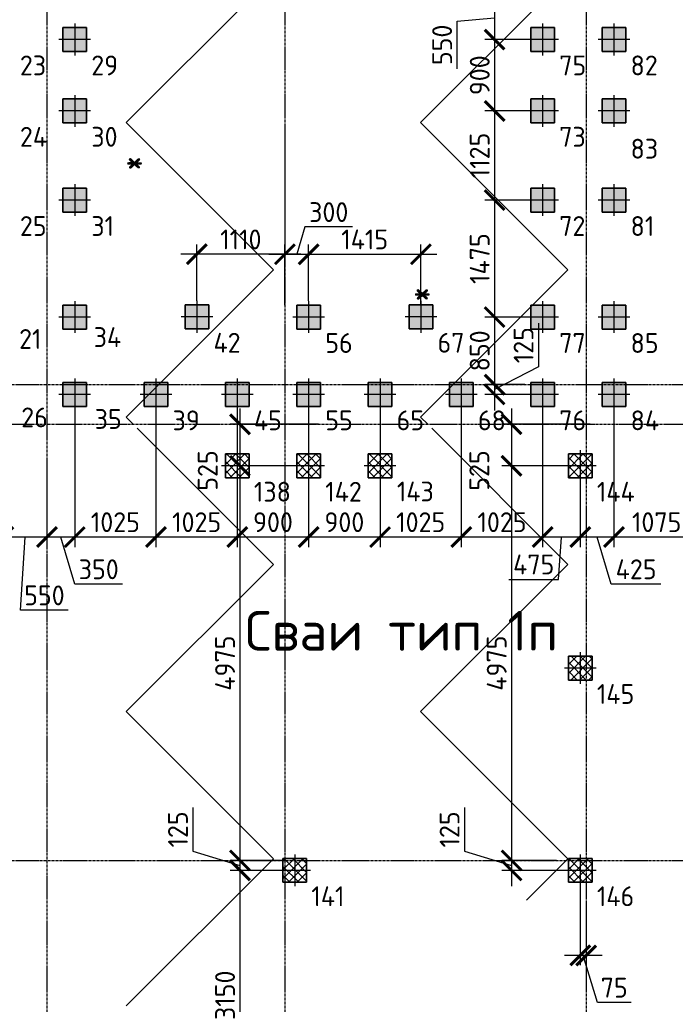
# Model space of a CAD drawing. Header units: millimetres. Extents: x -93479 to 1057970, y -66333 to 172656.
# Tile 239 of 256: x 399984 to 408251, y 29602 to 42016. Entities that reach past the tile are written whole.
import ezdxf

# ---------------------------------------------------------------- set-up
doc = ezdxf.new("R2010")
doc.units = ezdxf.units.MM
for name, pattern in [('______5', [1100, 800, -100, 100, -100]), ('DASHDOT', [25.4, 12.7, -6.35, 0, -6.35]), ('осевая', [50.8, 31.75, -6.35, 6.35, -6.35])]:
    doc.linetypes.add(name, pattern=pattern)
for name, color, linetype, lineweight in [('Standard', 7, 'Continuous', 25), ('КО_оси', 1, 'DASHDOT', 25), ('КО_осн_тон', 183, 'Continuous', 25), ('КО_фундаменты', 2, 'Continuous', 50), ('Оси', 40, '______5', 18), ('РАЗМЕРЫ', 7, 'Continuous', 9)]:
    doc.layers.add(name, color=color, linetype=linetype, lineweight=lineweight)
doc.styles.add('GOST-2.304_Type-B', font='GOST_Common.ttf')
doc.styles.add('ISOCPEUR', font='GOST_Common.ttf', dxfattribs={"height": 450})
doc.styles.add('MtXpl_ISOCPEUR1', font='isocpeur.ttf', dxfattribs={"height": 0.2})
doc.styles.add('ГОСТ', font='GOST_Common.ttf')
doc.dimstyles.new('СПДС', dxfattribs={"dimscale": 100, "dimtxt": 2.5, "dimasz": 2.5, "dimexe": 1.25, "dimexo": 0, "dimtad": 1, "dimdec": 0, "dimtxsty": 'GOST-2.304_Type-B', "dimblk": 'ARCHTICK', "dimcen": 2.5, "dimdle": 2, "dimadec": 0, "dimazin": 2, "dimtfac": 0.75, "dimtdec": 0, "dimtmove": 1, "dimatfit": 3, "dimfxl": 1, "dimtolj": 1, "dimarcsym": 1})

# ---------------------------------------------------------------- blocks, each defined once
blk = doc.blocks.new('оси')
at = {"layer": 'Оси', "color": 7, "linetype": 'осевая', "lineweight": 25, "transparency": 33554687}
for p, q in [((38513.5, 151.4), (38513.5, -36280.2)), ((41513.5, 151.4), (41513.5, -36280.2)), ((45313.5, 151.4), (45313.5, -36280.2)), ((-11815.1, -20006.9), (53620.6, -20006.9)), ((-11416.6, -20506.9), (53620.6, -20506.9)), ((-11815.1, -26006.9), (53620.6, -26006.9))]:
    blk.add_line(p, q, dxfattribs=at)
blk = doc.blocks.new('мерзлота')
at = {"layer": 'Standard', "color": 7, "linetype": 'Continuous', "lineweight": -3, "transparency": 33554687}
for p, q in [((-131793, 36777), (-133650, 34921)), ((-128081, 36777), (-129937, 34921)), ((-131793, 33064), (-133650, 34921)), ((-128081, 33064), (-129937, 34921)), ((-131793, 33064), (-133650, 31208)), ((-128081, 33064), (-129937, 31208)), ((-133560, 31119), (-133650, 31208)), ((-129848, 31119), (-129937, 31208)), ((-131793, 29352), (-133510, 31069)), ((-128081, 29352), (-129798, 31069)), ((-131793, 29352), (-133650, 27496)), ((-128081, 29352), (-129937, 27496)), ((-131793, 25640), (-133650, 27496)), ((-128081, 25640), (-129937, 27496)), ((-131793, 25640), (-133650, 23784)), ((-128081, 25640), (-128602, 25119))]:
    blk.add_line(p, q, dxfattribs=at)
at = {"layer": 'Standard', "color": 7, "lineweight": 13, "transparency": 33554687, "style": 'MtXpl_ISOCPEUR1'}
for p in [(-133664, 34269), (-130035, 32617)]:
    blk.add_text('*', height=350, dxfattribs=at).set_placement(p)
blk = doc.blocks.new('Свайка')
at = {"layer": 'КО_оси', "color": 7, "ltscale": 100}
for p, q in [((0, 200), (0, -200)), ((200, 0), (-200, 0))]:
    blk.add_line(p, q, dxfattribs=at)
at = {"layer": 'КО_фундаменты', "color": 7, "lineweight": 35, "ltscale": 100}
for p, q in [((150, 150), (-150, 150)), ((-150, 150), (-150, -150)), ((150, -150), (150, 150)), ((-150, -150), (150, -150))]:
    blk.add_line(p, q, dxfattribs=at)
blk = doc.blocks.new('тип 1')
at = {"layer": 'РАЗМЕРЫ', "transparency": 33554648}
h = blk.add_hatch(dxfattribs=at)
h.set_pattern_fill('ANGLE')
h.set_pattern_definition([(0, (48473.799, -10763.0816), (0, 6.985), [5.08, -1.905]), (90, (48473.799, -10763.0816), (-6.985, 4e-16), [5.08, -1.905])])
h.paths.add_polyline_path([(-31407, 50950), (-31107, 50950), (-31107, 51250), (-31407, 51250)])
edge = h.paths.add_edge_path()
edge.add_line((-31257, 51300), (-31257, 50900))
edge = h.paths.add_edge_path()
edge.add_line((-31057, 51100), (-31457, 51100))
at = {"layer": 'КО_оси', "color": 7}
blk.add_blockref('Свайка', (-31257, 51100, -3100), dxfattribs=at)
blk = doc.blocks.new('тип1п')
at = {"transparency": 33554648}
h = blk.add_hatch(dxfattribs=at)
h.set_pattern_fill('ANSI37', scale=25)
h.paths.add_polyline_path([(-38235, 39375), (-38385, 39375), (-38385, 39225), (-38235, 39225)])
h.paths.add_polyline_path([(-38085, 39375), (-38235, 39375), (-38235, 39225), (-38085, 39225)])
h.paths.add_polyline_path([(-38085, 39225), (-38235, 39225), (-38235, 39075), (-38085, 39075)])
h.paths.add_polyline_path([(-38235, 39225), (-38385, 39225), (-38385, 39075), (-38235, 39075)])
at = {"layer": 'КО_оси', "color": 7}
blk.add_blockref('Свайка', (-38235, 39225, -3100), dxfattribs=at)
blk = doc.blocks.new('_ArchTick')
at = {"color": 0, "linetype": 'ByBlock', "const_width": 0.15}
blk.add_lwpolyline([(-0.5, -0.5), (0.5, 0.5)], dxfattribs=at)
blk = doc.blocks.new('*D417')
at = {"layer": 'DEFPOINTS', "color": 0, "ltscale": 100, "transparency": 16777216}
for p in [(403753, 36916), (402762, 36391), (403596, 36391)]:
    blk.add_point(p, dxfattribs=at)
at = {"layer": 'РАЗМЕРЫ', "color": 0, "lineweight": -2, "transparency": 16777216}
for p, q in [((402762, 37116), (402762, 36191)), ((403753, 36916), (402637, 36916)), ((403596, 36391), (402637, 36391))]:
    blk.add_line(p, q, dxfattribs=at)
at = {"layer": 'РАЗМЕРЫ', "color": 0, "lineweight": -2, "ltscale": 100, "transparency": 16777216, "xscale": 250, "yscale": 250, "zscale": 250}
for p, rotation in [((402762, 36916), 90), ((402762, 36391), 270)]:
    blk.add_blockref('_ArchTick', p, dxfattribs=dict(at, rotation=rotation))
at = {"layer": 'РАЗМЕРЫ', "color": 0, "ltscale": 100, "transparency": 16777216, "insert": (402355, 36332), "char_height": 250, "attachment_point": 5, "rotation": 90, "style": 'GOST-2.304_Type-B'}
blk.add_mtext('\\A1;525', dxfattribs=at)
blk = doc.blocks.new('*D418')
at = {"layer": 'DEFPOINTS', "color": 0, "ltscale": 100, "transparency": 16777216}
for p in [(403596, 36391), (402762, 31416), (403328, 31416)]:
    blk.add_point(p, dxfattribs=at)
at = {"layer": 'РАЗМЕРЫ', "color": 0, "lineweight": -2, "transparency": 16777216}
for p, q in [((402762, 36591), (402762, 31216)), ((403596, 36391), (402637, 36391)), ((403328, 31416), (402637, 31416))]:
    blk.add_line(p, q, dxfattribs=at)
at = {"layer": 'РАЗМЕРЫ', "color": 0, "lineweight": -2, "ltscale": 100, "transparency": 16777216, "xscale": 250, "yscale": 250, "zscale": 250}
for p, rotation in [((402762, 36391), 90), ((402762, 31416), 270)]:
    blk.add_blockref('_ArchTick', p, dxfattribs=dict(at, rotation=rotation))
at = {"layer": 'РАЗМЕРЫ', "color": 0, "ltscale": 100, "transparency": 16777216, "insert": (402574, 33904), "char_height": 250, "attachment_point": 5, "rotation": 90, "style": 'GOST-2.304_Type-B'}
blk.add_mtext('\\A1;4975', dxfattribs=at)
blk = doc.blocks.new('*D419')
at = {"layer": 'DEFPOINTS', "color": 0, "ltscale": 100, "transparency": 16777216}
for p in [(403328, 31416), (402762, 31291), (403290, 31291)]:
    blk.add_point(p, dxfattribs=at)
at = {"layer": 'РАЗМЕРЫ', "color": 0, "lineweight": -2, "transparency": 16777216}
for p, q in [((402167, 32082), (402167, 31532)), ((402167, 31532), (402762, 31354)), ((402762, 31616), (402762, 31091)), ((403328, 31416), (402637, 31416)), ((403290, 31291), (402637, 31291))]:
    blk.add_line(p, q, dxfattribs=at)
at = {"layer": 'РАЗМЕРЫ', "color": 0, "lineweight": -2, "ltscale": 100, "transparency": 16777216, "xscale": 250, "yscale": 250, "zscale": 250}
for p, rotation in [((402762, 31416), 90), ((402762, 31291), 270)]:
    blk.add_blockref('_ArchTick', p, dxfattribs=dict(at, rotation=rotation))
at = {"layer": 'РАЗМЕРЫ', "color": 0, "ltscale": 100, "transparency": 16777216, "insert": (401980, 31807), "char_height": 250, "attachment_point": 5, "rotation": 90, "style": 'GOST-2.304_Type-B'}
blk.add_mtext('\\A1;125', dxfattribs=at)
blk = doc.blocks.new('*D420')
at = {"layer": 'DEFPOINTS', "color": 0, "ltscale": 100, "transparency": 16777216}
for p in [(403290, 31291), (402762, 28141), (403253, 28141)]:
    blk.add_point(p, dxfattribs=at)
at = {"layer": 'РАЗМЕРЫ', "color": 0, "lineweight": -2, "transparency": 16777216}
for p, q in [((402762, 31491), (402762, 27941)), ((403290, 31291), (402637, 31291)), ((403253, 28141), (402637, 28141))]:
    blk.add_line(p, q, dxfattribs=at)
at = {"layer": 'РАЗМЕРЫ', "color": 0, "lineweight": -2, "ltscale": 100, "transparency": 16777216, "xscale": 250, "yscale": 250, "zscale": 250}
for p, rotation in [((402762, 31291), 90), ((402762, 28141), 270)]:
    blk.add_blockref('_ArchTick', p, dxfattribs=dict(at, rotation=rotation))
at = {"layer": 'РАЗМЕРЫ', "color": 0, "ltscale": 100, "transparency": 16777216, "insert": (402574, 29716), "char_height": 250, "attachment_point": 5, "rotation": 90, "style": 'GOST-2.304_Type-B'}
blk.add_mtext('\\A1;3150', dxfattribs=at)
blk = doc.blocks.new('*D423')
at = {"layer": 'DEFPOINTS', "color": 0, "ltscale": 100, "transparency": 16777216}
for p in [(407178, 36916), (406187, 36391), (406871, 36391)]:
    blk.add_point(p, dxfattribs=at)
at = {"layer": 'РАЗМЕРЫ', "color": 0, "lineweight": -2, "transparency": 16777216}
for p, q in [((406187, 37116), (406187, 36191)), ((407178, 36916), (406062, 36916)), ((406871, 36391), (406062, 36391))]:
    blk.add_line(p, q, dxfattribs=at)
at = {"layer": 'РАЗМЕРЫ', "color": 0, "lineweight": -2, "ltscale": 100, "transparency": 16777216, "xscale": 250, "yscale": 250, "zscale": 250}
for p, rotation in [((406187, 36916), 90), ((406187, 36391), 270)]:
    blk.add_blockref('_ArchTick', p, dxfattribs=dict(at, rotation=rotation))
at = {"layer": 'РАЗМЕРЫ', "color": 0, "ltscale": 100, "transparency": 16777216, "insert": (405780, 36332), "char_height": 250, "attachment_point": 5, "rotation": 90, "style": 'GOST-2.304_Type-B'}
blk.add_mtext('\\A1;525', dxfattribs=at)
blk = doc.blocks.new('*D424')
at = {"layer": 'DEFPOINTS', "color": 0, "ltscale": 100, "transparency": 16777216}
for p in [(406871, 36391), (406187, 31416), (406753, 31416)]:
    blk.add_point(p, dxfattribs=at)
at = {"layer": 'РАЗМЕРЫ', "color": 0, "lineweight": -2, "transparency": 16777216}
for p, q in [((406187, 36591), (406187, 31216)), ((406871, 36391), (406062, 36391)), ((406753, 31416), (406062, 31416))]:
    blk.add_line(p, q, dxfattribs=at)
at = {"layer": 'РАЗМЕРЫ', "color": 0, "lineweight": -2, "ltscale": 100, "transparency": 16777216, "xscale": 250, "yscale": 250, "zscale": 250}
for p, rotation in [((406187, 36391), 90), ((406187, 31416), 270)]:
    blk.add_blockref('_ArchTick', p, dxfattribs=dict(at, rotation=rotation))
at = {"layer": 'РАЗМЕРЫ', "color": 0, "ltscale": 100, "transparency": 16777216, "insert": (405999, 33904), "char_height": 250, "attachment_point": 5, "rotation": 90, "style": 'GOST-2.304_Type-B'}
blk.add_mtext('\\A1;4975', dxfattribs=at)
blk = doc.blocks.new('*D425')
at = {"layer": 'DEFPOINTS', "color": 0, "ltscale": 100, "transparency": 16777216}
for p in [(406753, 31416), (406187, 31291), (406878, 31291)]:
    blk.add_point(p, dxfattribs=at)
at = {"layer": 'РАЗМЕРЫ', "color": 0, "lineweight": -2, "transparency": 16777216}
for p, q in [((405592, 32082), (405592, 31532)), ((405592, 31532), (406187, 31354)), ((406187, 31616), (406187, 31091)), ((406753, 31416), (406062, 31416)), ((406878, 31291), (406062, 31291))]:
    blk.add_line(p, q, dxfattribs=at)
at = {"layer": 'РАЗМЕРЫ', "color": 0, "lineweight": -2, "ltscale": 100, "transparency": 16777216, "xscale": 250, "yscale": 250, "zscale": 250}
for p, rotation in [((406187, 31416), 90), ((406187, 31291), 270)]:
    blk.add_blockref('_ArchTick', p, dxfattribs=dict(at, rotation=rotation))
at = {"layer": 'РАЗМЕРЫ', "color": 0, "ltscale": 100, "transparency": 16777216, "insert": (405405, 31807), "char_height": 250, "attachment_point": 5, "rotation": 90, "style": 'GOST-2.304_Type-B'}
blk.add_mtext('\\A1;125', dxfattribs=at)
blk = doc.blocks.new('*D455')
at = {"layer": 'DEFPOINTS', "color": 0, "ltscale": 100, "transparency": 16777216}
for p in [(407478, 37091), (408553, 37091), (407478, 35493)]:
    blk.add_point(p, dxfattribs=at)
at = {"layer": 'РАЗМЕРЫ', "color": 0, "lineweight": -2, "transparency": 16777216}
for p, q in [((407478, 37091), (407478, 35368)), ((408553, 37091), (408553, 35368)), ((408753, 35493), (407278, 35493))]:
    blk.add_line(p, q, dxfattribs=at)
at = {"layer": 'РАЗМЕРЫ', "color": 0, "lineweight": -2, "ltscale": 100, "transparency": 16777216, "xscale": 250, "yscale": 250, "zscale": 250, "rotation": 180}
blk.add_blockref('_ArchTick', (407478, 35493), dxfattribs=at)
at = {"layer": 'РАЗМЕРЫ', "color": 0, "lineweight": -2, "ltscale": 100, "transparency": 16777216, "xscale": 250, "yscale": 250, "zscale": 250}
blk.add_blockref('_ArchTick', (408553, 35493), dxfattribs=at)
at = {"layer": 'РАЗМЕРЫ', "color": 0, "ltscale": 100, "transparency": 16777216, "insert": (408016, 35681), "char_height": 250, "attachment_point": 5, "style": 'GOST-2.304_Type-B'}
blk.add_mtext('\\A1;1075', dxfattribs=at)
blk = doc.blocks.new('*D456')
at = {"layer": 'DEFPOINTS', "color": 0, "ltscale": 100, "transparency": 16777216}
for p in [(407478, 37091), (407053, 36191), (407053, 35493)]:
    blk.add_point(p, dxfattribs=at)
at = {"layer": 'РАЗМЕРЫ', "color": 0, "lineweight": -2, "transparency": 16777216}
for p, q in [((407478, 37091), (407478, 35368)), ((407053, 36191), (407053, 35368)), ((407678, 35493), (406853, 35493)), ((407444, 34899), (407266, 35493)), ((408069, 34899), (407444, 34899))]:
    blk.add_line(p, q, dxfattribs=at)
at = {"layer": 'РАЗМЕРЫ', "color": 0, "lineweight": -2, "ltscale": 100, "transparency": 16777216, "xscale": 250, "yscale": 250, "zscale": 250, "rotation": 180}
blk.add_blockref('_ArchTick', (407053, 35493), dxfattribs=at)
at = {"layer": 'РАЗМЕРЫ', "color": 0, "lineweight": -2, "ltscale": 100, "transparency": 16777216, "xscale": 250, "yscale": 250, "zscale": 250}
blk.add_blockref('_ArchTick', (407478, 35493), dxfattribs=at)
at = {"layer": 'РАЗМЕРЫ', "color": 0, "ltscale": 100, "transparency": 16777216, "insert": (407757, 35087), "char_height": 250, "attachment_point": 5, "style": 'GOST-2.304_Type-B'}
blk.add_mtext('\\A1;425', dxfattribs=at)
blk = doc.blocks.new('*D457')
at = {"layer": 'DEFPOINTS', "color": 0, "ltscale": 100, "transparency": 16777216}
for p in [(406578, 37091), (407053, 36191), (406578, 35493)]:
    blk.add_point(p, dxfattribs=at)
at = {"layer": 'РАЗМЕРЫ', "color": 0, "lineweight": -2, "transparency": 16777216}
for p, q in [((406578, 37091), (406578, 35368)), ((407053, 36191), (407053, 35368)), ((407253, 35493), (406378, 35493)), ((406779, 34960), (406816, 35493)), ((406153, 34960), (406779, 34960))]:
    blk.add_line(p, q, dxfattribs=at)
at = {"layer": 'РАЗМЕРЫ', "color": 0, "lineweight": -2, "ltscale": 100, "transparency": 16777216, "xscale": 250, "yscale": 250, "zscale": 250, "rotation": 180}
blk.add_blockref('_ArchTick', (406578, 35493), dxfattribs=at)
at = {"layer": 'РАЗМЕРЫ', "color": 0, "lineweight": -2, "ltscale": 100, "transparency": 16777216, "xscale": 250, "yscale": 250, "zscale": 250}
blk.add_blockref('_ArchTick', (407053, 35493), dxfattribs=at)
at = {"layer": 'РАЗМЕРЫ', "color": 0, "ltscale": 100, "transparency": 16777216, "insert": (406466, 35148), "char_height": 250, "attachment_point": 5, "style": 'GOST-2.304_Type-B'}
blk.add_mtext('\\A1;475', dxfattribs=at)
blk = doc.blocks.new('*D458')
at = {"layer": 'DEFPOINTS', "color": 0, "ltscale": 100, "transparency": 16777216}
for p in [(405553, 37091), (406578, 37091), (405553, 35493)]:
    blk.add_point(p, dxfattribs=at)
at = {"layer": 'РАЗМЕРЫ', "color": 0, "lineweight": -2, "transparency": 16777216}
for p, q in [((405553, 37091), (405553, 35368)), ((406578, 37091), (406578, 35368)), ((406778, 35493), (405353, 35493))]:
    blk.add_line(p, q, dxfattribs=at)
at = {"layer": 'РАЗМЕРЫ', "color": 0, "lineweight": -2, "ltscale": 100, "transparency": 16777216, "xscale": 250, "yscale": 250, "zscale": 250, "rotation": 180}
blk.add_blockref('_ArchTick', (405553, 35493), dxfattribs=at)
at = {"layer": 'РАЗМЕРЫ', "color": 0, "lineweight": -2, "ltscale": 100, "transparency": 16777216, "xscale": 250, "yscale": 250, "zscale": 250}
blk.add_blockref('_ArchTick', (406578, 35493), dxfattribs=at)
at = {"layer": 'РАЗМЕРЫ', "color": 0, "ltscale": 100, "transparency": 16777216, "insert": (406066, 35681), "char_height": 250, "attachment_point": 5, "style": 'GOST-2.304_Type-B'}
blk.add_mtext('\\A1;1025', dxfattribs=at)
blk = doc.blocks.new('*D459')
at = {"layer": 'DEFPOINTS', "color": 0, "ltscale": 100, "transparency": 16777216}
for p in [(404528, 37091), (405553, 37091), (404528, 35493)]:
    blk.add_point(p, dxfattribs=at)
at = {"layer": 'РАЗМЕРЫ', "color": 0, "lineweight": -2, "transparency": 16777216}
for p, q in [((404528, 37091), (404528, 35368)), ((405553, 37091), (405553, 35368)), ((405753, 35493), (404328, 35493))]:
    blk.add_line(p, q, dxfattribs=at)
at = {"layer": 'РАЗМЕРЫ', "color": 0, "lineweight": -2, "ltscale": 100, "transparency": 16777216, "xscale": 250, "yscale": 250, "zscale": 250, "rotation": 180}
blk.add_blockref('_ArchTick', (404528, 35493), dxfattribs=at)
at = {"layer": 'РАЗМЕРЫ', "color": 0, "lineweight": -2, "ltscale": 100, "transparency": 16777216, "xscale": 250, "yscale": 250, "zscale": 250}
blk.add_blockref('_ArchTick', (405553, 35493), dxfattribs=at)
at = {"layer": 'РАЗМЕРЫ', "color": 0, "ltscale": 100, "transparency": 16777216, "insert": (405041, 35681), "char_height": 250, "attachment_point": 5, "style": 'GOST-2.304_Type-B'}
blk.add_mtext('\\A1;1025', dxfattribs=at)
blk = doc.blocks.new('*D460')
at = {"layer": 'DEFPOINTS', "color": 0, "ltscale": 100, "transparency": 16777216}
for p in [(403628, 37091), (404528, 37091), (403628, 35493)]:
    blk.add_point(p, dxfattribs=at)
at = {"layer": 'РАЗМЕРЫ', "color": 0, "lineweight": -2, "transparency": 16777216}
for p, q in [((403628, 37091), (403628, 35368)), ((404528, 37091), (404528, 35368)), ((404728, 35493), (403428, 35493))]:
    blk.add_line(p, q, dxfattribs=at)
at = {"layer": 'РАЗМЕРЫ', "color": 0, "lineweight": -2, "ltscale": 100, "transparency": 16777216, "xscale": 250, "yscale": 250, "zscale": 250, "rotation": 180}
blk.add_blockref('_ArchTick', (403628, 35493), dxfattribs=at)
at = {"layer": 'РАЗМЕРЫ', "color": 0, "lineweight": -2, "ltscale": 100, "transparency": 16777216, "xscale": 250, "yscale": 250, "zscale": 250}
blk.add_blockref('_ArchTick', (404528, 35493), dxfattribs=at)
at = {"layer": 'РАЗМЕРЫ', "color": 0, "ltscale": 100, "transparency": 16777216, "insert": (404078, 35681), "char_height": 250, "attachment_point": 5, "style": 'GOST-2.304_Type-B'}
blk.add_mtext('\\A1;900', dxfattribs=at)
blk = doc.blocks.new('*D461')
at = {"layer": 'DEFPOINTS', "color": 0, "ltscale": 100, "transparency": 16777216}
for p in [(402728, 37141), (403628, 37091), (402728, 35493)]:
    blk.add_point(p, dxfattribs=at)
at = {"layer": 'РАЗМЕРЫ', "color": 0, "lineweight": -2, "transparency": 16777216}
for p, q in [((402728, 37141), (402728, 35368)), ((403628, 37091), (403628, 35368)), ((403828, 35493), (402528, 35493))]:
    blk.add_line(p, q, dxfattribs=at)
at = {"layer": 'РАЗМЕРЫ', "color": 0, "lineweight": -2, "ltscale": 100, "transparency": 16777216, "xscale": 250, "yscale": 250, "zscale": 250, "rotation": 180}
blk.add_blockref('_ArchTick', (402728, 35493), dxfattribs=at)
at = {"layer": 'РАЗМЕРЫ', "color": 0, "lineweight": -2, "ltscale": 100, "transparency": 16777216, "xscale": 250, "yscale": 250, "zscale": 250}
blk.add_blockref('_ArchTick', (403628, 35493), dxfattribs=at)
at = {"layer": 'РАЗМЕРЫ', "color": 0, "ltscale": 100, "transparency": 16777216, "insert": (403178, 35681), "char_height": 250, "attachment_point": 5, "style": 'GOST-2.304_Type-B'}
blk.add_mtext('\\A1;900', dxfattribs=at)
blk = doc.blocks.new('*D462')
at = {"layer": 'DEFPOINTS', "color": 0, "ltscale": 100, "transparency": 16777216}
for p in [(402728, 37141), (401703, 37091), (401703, 35493)]:
    blk.add_point(p, dxfattribs=at)
at = {"layer": 'РАЗМЕРЫ', "color": 0, "lineweight": -2, "transparency": 16777216}
for p, q in [((402728, 37141), (402728, 35368)), ((401703, 37091), (401703, 35368)), ((402928, 35493), (401503, 35493))]:
    blk.add_line(p, q, dxfattribs=at)
at = {"layer": 'РАЗМЕРЫ', "color": 0, "lineweight": -2, "ltscale": 100, "transparency": 16777216, "xscale": 250, "yscale": 250, "zscale": 250, "rotation": 180}
blk.add_blockref('_ArchTick', (401703, 35493), dxfattribs=at)
at = {"layer": 'РАЗМЕРЫ', "color": 0, "lineweight": -2, "ltscale": 100, "transparency": 16777216, "xscale": 250, "yscale": 250, "zscale": 250}
blk.add_blockref('_ArchTick', (402728, 35493), dxfattribs=at)
at = {"layer": 'РАЗМЕРЫ', "color": 0, "ltscale": 100, "transparency": 16777216, "insert": (402216, 35681), "char_height": 250, "attachment_point": 5, "style": 'GOST-2.304_Type-B'}
blk.add_mtext('\\A1;1025', dxfattribs=at)
blk = doc.blocks.new('*D463')
at = {"layer": 'DEFPOINTS', "color": 0, "ltscale": 100, "transparency": 16777216}
for p in [(400678, 37091), (401703, 37091), (400678, 35493)]:
    blk.add_point(p, dxfattribs=at)
at = {"layer": 'РАЗМЕРЫ', "color": 0, "lineweight": -2, "transparency": 16777216}
for p, q in [((400678, 37091), (400678, 35368)), ((401703, 37091), (401703, 35368)), ((401903, 35493), (400478, 35493))]:
    blk.add_line(p, q, dxfattribs=at)
at = {"layer": 'РАЗМЕРЫ', "color": 0, "lineweight": -2, "ltscale": 100, "transparency": 16777216, "xscale": 250, "yscale": 250, "zscale": 250, "rotation": 180}
blk.add_blockref('_ArchTick', (400678, 35493), dxfattribs=at)
at = {"layer": 'РАЗМЕРЫ', "color": 0, "lineweight": -2, "ltscale": 100, "transparency": 16777216, "xscale": 250, "yscale": 250, "zscale": 250}
blk.add_blockref('_ArchTick', (401703, 35493), dxfattribs=at)
at = {"layer": 'РАЗМЕРЫ', "color": 0, "ltscale": 100, "transparency": 16777216, "insert": (401191, 35681), "char_height": 250, "attachment_point": 5, "style": 'GOST-2.304_Type-B'}
blk.add_mtext('\\A1;1025', dxfattribs=at)
blk = doc.blocks.new('*D464')
at = {"layer": 'DEFPOINTS', "color": 0, "ltscale": 100, "transparency": 16777216}
for p in [(400678, 37091), (400328, 36474), (400328, 35493)]:
    blk.add_point(p, dxfattribs=at)
at = {"layer": 'РАЗМЕРЫ', "color": 0, "lineweight": -2, "transparency": 16777216}
for p, q in [((400678, 37091), (400678, 35368)), ((400328, 36474), (400328, 35368)), ((400878, 35493), (400128, 35493)), ((400681, 34899), (400503, 35493)), ((401282, 34899), (400681, 34899))]:
    blk.add_line(p, q, dxfattribs=at)
at = {"layer": 'РАЗМЕРЫ', "color": 0, "lineweight": -2, "ltscale": 100, "transparency": 16777216, "xscale": 250, "yscale": 250, "zscale": 250, "rotation": 180}
blk.add_blockref('_ArchTick', (400328, 35493), dxfattribs=at)
at = {"layer": 'РАЗМЕРЫ', "color": 0, "lineweight": -2, "ltscale": 100, "transparency": 16777216, "xscale": 250, "yscale": 250, "zscale": 250}
blk.add_blockref('_ArchTick', (400678, 35493), dxfattribs=at)
at = {"layer": 'РАЗМЕРЫ', "color": 0, "ltscale": 100, "transparency": 16777216, "insert": (400981, 35087), "char_height": 250, "attachment_point": 5, "style": 'GOST-2.304_Type-B'}
blk.add_mtext('\\A1;350', dxfattribs=at)
blk = doc.blocks.new('*D465')
at = {"layer": 'DEFPOINTS', "color": 0, "ltscale": 100, "transparency": 16777216}
for p in [(399778, 37091), (400328, 36474), (399778, 35493)]:
    blk.add_point(p, dxfattribs=at)
at = {"layer": 'РАЗМЕРЫ', "color": 0, "lineweight": -2, "transparency": 16777216}
for p, q in [((399778, 37091), (399778, 35368)), ((400328, 36474), (400328, 35368)), ((400528, 35493), (399578, 35493)), ((399996, 34571), (400053, 35493)), ((400597, 34571), (399996, 34571))]:
    blk.add_line(p, q, dxfattribs=at)
at = {"layer": 'РАЗМЕРЫ', "color": 0, "lineweight": -2, "ltscale": 100, "transparency": 16777216, "xscale": 250, "yscale": 250, "zscale": 250, "rotation": 180}
blk.add_blockref('_ArchTick', (399778, 35493), dxfattribs=at)
at = {"layer": 'РАЗМЕРЫ', "color": 0, "lineweight": -2, "ltscale": 100, "transparency": 16777216, "xscale": 250, "yscale": 250, "zscale": 250}
blk.add_blockref('_ArchTick', (400328, 35493), dxfattribs=at)
at = {"layer": 'РАЗМЕРЫ', "color": 0, "ltscale": 100, "transparency": 16777216, "insert": (400296, 34758), "char_height": 250, "attachment_point": 5, "style": 'GOST-2.304_Type-B'}
blk.add_mtext('\\A1;550', dxfattribs=at)
blk = doc.blocks.new('*D133')
at = {"layer": 'DEFPOINTS', "color": 0, "ltscale": 100, "transparency": 16777216}
for p in [(407053, 31091), (407128, 30903), (407053, 30219)]:
    blk.add_point(p, dxfattribs=at)
at = {"layer": 'РАЗМЕРЫ', "color": 0, "lineweight": -2, "transparency": 16777216}
for p, q in [((407053, 31091), (407053, 30094)), ((407128, 30903), (407128, 30094)), ((407328, 30219), (406853, 30219)), ((407269, 29624), (407091, 30219)), ((407693, 29624), (407269, 29624))]:
    blk.add_line(p, q, dxfattribs=at)
at = {"layer": 'РАЗМЕРЫ', "color": 0, "lineweight": -2, "ltscale": 100, "transparency": 16777216, "xscale": 250, "yscale": 250, "zscale": 250}
blk.add_blockref('_ArchTick', (407053, 30219), dxfattribs=at)
at = {"layer": 'РАЗМЕРЫ', "color": 0, "lineweight": -2, "ltscale": 100, "transparency": 16777216, "xscale": 250, "yscale": 250, "zscale": 250, "rotation": 180}
blk.add_blockref('_ArchTick', (407128, 30219), dxfattribs=at)
at = {"layer": 'РАЗМЕРЫ', "color": 0, "ltscale": 100, "transparency": 16777216, "insert": (407481, 29812), "char_height": 250, "attachment_point": 5, "style": 'GOST-2.304_Type-B'}
blk.add_mtext('\\A1;75', dxfattribs=at)
blk = doc.blocks.new('*D207')
at = {"layer": 'DEFPOINTS', "color": 0, "ltscale": 100, "transparency": 16777216}
for p in [(406441, 42316), (405973, 41766), (406378, 41766)]:
    blk.add_point(p, dxfattribs=at)
at = {"layer": 'РАЗМЕРЫ', "color": 0, "lineweight": -2, "transparency": 16777216}
for p, q in [((405973, 42516), (405973, 41566)), ((406441, 42316), (405848, 42316)), ((405499, 41999), (405973, 42041)), ((405499, 41398), (405499, 41999)), ((406378, 41766), (405848, 41766))]:
    blk.add_line(p, q, dxfattribs=at)
at = {"layer": 'РАЗМЕРЫ', "color": 0, "lineweight": -2, "ltscale": 100, "transparency": 16777216, "xscale": 250, "yscale": 250, "zscale": 250}
for p, rotation in [((405973, 42316), 90), ((405973, 41766), 270)]:
    blk.add_blockref('_ArchTick', p, dxfattribs=dict(at, rotation=rotation))
at = {"layer": 'РАЗМЕРЫ', "color": 0, "ltscale": 100, "transparency": 16777216, "insert": (405311, 41699), "char_height": 250, "attachment_point": 5, "rotation": 90, "style": 'GOST-2.304_Type-B'}
blk.add_mtext('\\A1;550', dxfattribs=at)
blk = doc.blocks.new('*D208')
at = {"layer": 'DEFPOINTS', "color": 0, "ltscale": 100, "transparency": 16777216}
for p in [(406378, 41766), (405973, 40866), (406378, 40866)]:
    blk.add_point(p, dxfattribs=at)
at = {"layer": 'РАЗМЕРЫ', "color": 0, "lineweight": -2, "transparency": 16777216}
for p, q in [((405973, 41966), (405973, 40666)), ((406378, 41766), (405848, 41766)), ((406378, 40866), (405848, 40866))]:
    blk.add_line(p, q, dxfattribs=at)
at = {"layer": 'РАЗМЕРЫ', "color": 0, "lineweight": -2, "ltscale": 100, "transparency": 16777216, "xscale": 250, "yscale": 250, "zscale": 250}
for p, rotation in [((405973, 41766), 90), ((405973, 40866), 270)]:
    blk.add_blockref('_ArchTick', p, dxfattribs=dict(at, rotation=rotation))
at = {"layer": 'РАЗМЕРЫ', "color": 0, "ltscale": 100, "transparency": 16777216, "insert": (405785, 41316), "char_height": 250, "attachment_point": 5, "rotation": 90, "style": 'GOST-2.304_Type-B'}
blk.add_mtext('\\A1;900', dxfattribs=at)
blk = doc.blocks.new('*D209')
at = {"layer": 'DEFPOINTS', "color": 0, "ltscale": 100, "transparency": 16777216}
for p in [(406378, 40866), (405973, 39741), (406377, 39741)]:
    blk.add_point(p, dxfattribs=at)
at = {"layer": 'РАЗМЕРЫ', "color": 0, "lineweight": -2, "transparency": 16777216}
for p, q in [((405973, 41066), (405973, 39541)), ((406378, 40866), (405848, 40866)), ((406377, 39741), (405848, 39741))]:
    blk.add_line(p, q, dxfattribs=at)
at = {"layer": 'РАЗМЕРЫ', "color": 0, "lineweight": -2, "ltscale": 100, "transparency": 16777216, "xscale": 250, "yscale": 250, "zscale": 250}
for p, rotation in [((405973, 40866), 90), ((405973, 39741), 270)]:
    blk.add_blockref('_ArchTick', p, dxfattribs=dict(at, rotation=rotation))
at = {"layer": 'РАЗМЕРЫ', "color": 0, "ltscale": 100, "transparency": 16777216, "insert": (405785, 40304), "char_height": 250, "attachment_point": 5, "rotation": 90, "style": 'GOST-2.304_Type-B'}
blk.add_mtext('\\A1;1125', dxfattribs=at)
blk = doc.blocks.new('*D210')
at = {"layer": 'DEFPOINTS', "color": 0, "ltscale": 100, "transparency": 16777216}
for p in [(406377, 39741), (405973, 38266), (406375, 38266)]:
    blk.add_point(p, dxfattribs=at)
at = {"layer": 'РАЗМЕРЫ', "color": 0, "lineweight": -2, "transparency": 16777216}
for p, q in [((405973, 39941), (405973, 38066)), ((406377, 39741), (405848, 39741)), ((406375, 38266), (405848, 38266))]:
    blk.add_line(p, q, dxfattribs=at)
at = {"layer": 'РАЗМЕРЫ', "color": 0, "lineweight": -2, "ltscale": 100, "transparency": 16777216, "xscale": 250, "yscale": 250, "zscale": 250}
for p, rotation in [((405973, 39741), 90), ((405973, 38266), 270)]:
    blk.add_blockref('_ArchTick', p, dxfattribs=dict(at, rotation=rotation))
at = {"layer": 'РАЗМЕРЫ', "color": 0, "ltscale": 100, "transparency": 16777216, "insert": (405785, 39004), "char_height": 250, "attachment_point": 5, "rotation": 90, "style": 'GOST-2.304_Type-B'}
blk.add_mtext('\\A1;1475', dxfattribs=at)
blk = doc.blocks.new('*D211')
at = {"layer": 'DEFPOINTS', "color": 0, "ltscale": 100, "transparency": 16777216}
for p in [(406375, 38266), (405973, 37416), (406356, 37416)]:
    blk.add_point(p, dxfattribs=at)
at = {"layer": 'РАЗМЕРЫ', "color": 0, "lineweight": -2, "transparency": 16777216}
for p, q in [((405973, 38466), (405973, 37216)), ((406375, 38266), (405848, 38266)), ((406356, 37416), (405848, 37416))]:
    blk.add_line(p, q, dxfattribs=at)
at = {"layer": 'РАЗМЕРЫ', "color": 0, "lineweight": -2, "ltscale": 100, "transparency": 16777216, "xscale": 250, "yscale": 250, "zscale": 250}
for p, rotation in [((405973, 38266), 90), ((405973, 37416), 270)]:
    blk.add_blockref('_ArchTick', p, dxfattribs=dict(at, rotation=rotation))
at = {"layer": 'РАЗМЕРЫ', "color": 0, "ltscale": 100, "transparency": 16777216, "insert": (405785, 37841), "char_height": 250, "attachment_point": 5, "rotation": 90, "style": 'GOST-2.304_Type-B'}
blk.add_mtext('\\A1;850', dxfattribs=at)
blk = doc.blocks.new('*D212')
at = {"layer": 'DEFPOINTS', "color": 0, "ltscale": 100, "transparency": 16777216}
for p in [(406356, 37416), (405973, 37291), (406378, 37291)]:
    blk.add_point(p, dxfattribs=at)
at = {"layer": 'РАЗМЕРЫ', "color": 0, "lineweight": -2, "transparency": 16777216}
for p, q in [((406525, 38189), (406525, 37638)), ((406525, 37638), (405973, 37354)), ((405973, 37616), (405973, 37091)), ((406356, 37416), (405848, 37416)), ((406378, 37291), (405848, 37291))]:
    blk.add_line(p, q, dxfattribs=at)
at = {"layer": 'РАЗМЕРЫ', "color": 0, "lineweight": -2, "ltscale": 100, "transparency": 16777216, "xscale": 250, "yscale": 250, "zscale": 250}
for p, rotation in [((405973, 37416), 90), ((405973, 37291), 270)]:
    blk.add_blockref('_ArchTick', p, dxfattribs=dict(at, rotation=rotation))
at = {"layer": 'РАЗМЕРЫ', "color": 0, "ltscale": 100, "transparency": 16777216, "insert": (406338, 37913), "char_height": 250, "attachment_point": 5, "rotation": 90, "style": 'GOST-2.304_Type-B'}
blk.add_mtext('\\A1;125', dxfattribs=at)
blk = doc.blocks.new('*D492')
at = {"layer": 'DEFPOINTS', "color": 0, "ltscale": 100, "transparency": 16777216}
for p in [(403328, 40707), (402218, 39059), (402218, 38470)]:
    blk.add_point(p, dxfattribs=at)
at = {"layer": 'РАЗМЕРЫ', "color": 0, "lineweight": -2, "transparency": 16777216}
for p, q in [((403328, 40707), (403328, 38934)), ((402218, 38470), (402218, 39184)), ((403528, 39059), (402018, 39059))]:
    blk.add_line(p, q, dxfattribs=at)
at = {"layer": 'РАЗМЕРЫ', "color": 0, "lineweight": -2, "ltscale": 100, "transparency": 16777216, "xscale": 250, "yscale": 250, "zscale": 250, "rotation": 180}
blk.add_blockref('_ArchTick', (402218, 39059), dxfattribs=at)
at = {"layer": 'РАЗМЕРЫ', "color": 0, "lineweight": -2, "ltscale": 100, "transparency": 16777216, "xscale": 250, "yscale": 250, "zscale": 250}
blk.add_blockref('_ArchTick', (403328, 39059), dxfattribs=at)
at = {"layer": 'РАЗМЕРЫ', "color": 0, "ltscale": 100, "transparency": 16777216, "insert": (402773, 39246), "char_height": 250, "attachment_point": 5, "style": 'GOST-2.304_Type-B'}
blk.add_mtext('\\A1;1110', dxfattribs=at)
blk = doc.blocks.new('*D493')
at = {"layer": 'DEFPOINTS', "color": 0, "ltscale": 100, "transparency": 16777216}
for p in [(403628, 39059), (403328, 38416), (403628, 38470)]:
    blk.add_point(p, dxfattribs=at)
at = {"layer": 'РАЗМЕРЫ', "color": 0, "lineweight": -2, "transparency": 16777216}
for p, q in [((403581, 39403), (403478, 39059)), ((404182, 39403), (403581, 39403)), ((403328, 38416), (403328, 39184)), ((403628, 38470), (403628, 39184)), ((403128, 39059), (403828, 39059))]:
    blk.add_line(p, q, dxfattribs=at)
at = {"layer": 'РАЗМЕРЫ', "color": 0, "lineweight": -2, "ltscale": 100, "transparency": 16777216, "xscale": 250, "yscale": 250, "zscale": 250, "rotation": 180}
blk.add_blockref('_ArchTick', (403328, 39059), dxfattribs=at)
at = {"layer": 'РАЗМЕРЫ', "color": 0, "lineweight": -2, "ltscale": 100, "transparency": 16777216, "xscale": 250, "yscale": 250, "zscale": 250}
blk.add_blockref('_ArchTick', (403628, 39059), dxfattribs=at)
at = {"layer": 'РАЗМЕРЫ', "color": 0, "ltscale": 100, "transparency": 16777216, "insert": (403881, 39590), "char_height": 250, "attachment_point": 5, "style": 'GOST-2.304_Type-B'}
blk.add_mtext('\\A1;300', dxfattribs=at)
blk = doc.blocks.new('*D494')
at = {"layer": 'DEFPOINTS', "color": 0, "ltscale": 100, "transparency": 16777216}
for p in [(405043, 39059), (403628, 38470), (405043, 38419)]:
    blk.add_point(p, dxfattribs=at)
at = {"layer": 'РАЗМЕРЫ', "color": 0, "lineweight": -2, "transparency": 16777216}
for p, q in [((403628, 38470), (403628, 39184)), ((405043, 38419), (405043, 39184)), ((403428, 39059), (405243, 39059))]:
    blk.add_line(p, q, dxfattribs=at)
at = {"layer": 'РАЗМЕРЫ', "color": 0, "lineweight": -2, "ltscale": 100, "transparency": 16777216, "xscale": 250, "yscale": 250, "zscale": 250, "rotation": 180}
blk.add_blockref('_ArchTick', (403628, 39059), dxfattribs=at)
at = {"layer": 'РАЗМЕРЫ', "color": 0, "lineweight": -2, "ltscale": 100, "transparency": 16777216, "xscale": 250, "yscale": 250, "zscale": 250}
blk.add_blockref('_ArchTick', (405043, 39059), dxfattribs=at)
at = {"layer": 'РАЗМЕРЫ', "color": 0, "ltscale": 100, "transparency": 16777216, "insert": (404335, 39246), "char_height": 250, "attachment_point": 5, "style": 'GOST-2.304_Type-B'}
blk.add_mtext('\\A1;1415', dxfattribs=at)

msp = doc.modelspace()

# ---------------------------------------------------------------- block references
at = {"color": 7}
msp.add_blockref('оси', (361814.4, 57423.2), dxfattribs=at)
at = {"layer": 'РАЗМЕРЫ', "color": 7}
for name, p in [('мерзлота', (534977.3, 5797.3)), ('тип 1', (431935.1, -9333.6, 2740)), ('тип 1', (437835.1, -9333.6, 2740)), ('тип 1', (438735.1, -9333.6, 2740)), ('тип 1', (431935.1, -10233.6, 2740)), ('тип 1', (437835.1, -10233.6, 2740)), ('тип 1', (438735.1, -10233.6, 2740)), ('тип 1', (431935.1, -11358.6, 2740)), ('тип 1', (437835.1, -11358.6, 2740)), ('тип 1', (438735.1, -11358.6, 2740)), ('тип 1', (431935.1, -12833.6, 2740)), ('тип 1', (433475.9, -12830.3)), ('тип 1', (434885.1, -12833.6, 2740)), ('тип 1', (436300.9, -12830.3)), ('тип 1', (437835.1, -12833.6, 2740)), ('тип 1', (438735.1, -12833.6, 2740)), ('тип 1', (431935.1, -13808.6, 2740)), ('тип 1', (432960.1, -13808.6, 2740)), ('тип 1', (433985.1, -13808.6, 2740)), ('тип 1', (434885.1, -13808.6, 2740)), ('тип 1', (435785.1, -13808.6, 2740)), ('тип 1', (436810.1, -13808.6, 2740)), ('тип 1', (437835.1, -13808.6, 2740)), ('тип 1', (438735.1, -13808.6, 2740)), ('тип1п', (440962.8, -2834.1, 5840)), ('тип1п', (441862.8, -2834.1, 2740)), ('тип1п', (442762.8, -2834.1, 2740)), ('тип1п', (445287.8, -2834.1, 2740)), ('тип1п', (445287.8, -5384.1, 2740)), ('тип1п', (441687.8, -7934.1, 2740)), ('тип1п', (445287.8, -7934.1, 2740))]:
    msp.add_blockref(name, p, dxfattribs=at)

# ---------------------------------------------------------------- texts
at = {"layer": 'Standard', "color": 7, "linetype": 'Continuous', "lineweight": 25, "transparency": 33554687, "insert": (404799.6, 34311.3), "char_height": 500, "width": 4037.5, "attachment_point": 5, "style": 'ISOCPEUR'}
msp.add_mtext('\\A1;{\\fISOCPEUR|i0|b0;\\H500.000000;\\W1.000000;\\C7;Сваи тип 1п}\\P', dxfattribs=at)
at = {"layer": 'КО_осн_тон', "color": 7, "style": 'ГОСТ'}
for s, p in [('23', (399987.3, 41314.7, -3100)), ('29', (400887.3, 41314.7, -3100)), ('75', (406787.3, 41314.7, -3100)), ('82', (407687.3, 41314.7, -3100)), ('24', (399987.3, 40414.7, -3100)), ('30', (400887.3, 40414.7, -3100)), ('73', (406787.3, 40414.7, -3100)), ('83', (407687.3, 40264.7, -3100)), ('25', (399987.3, 39289.7, -3100)), ('31', (400887.3, 39289.7, -3100)), ('72', (406787.3, 39289.7, -3100)), ('81', (407687.3, 39289.7, -3100)), ('21', (399977, 37865.6, -3100)), ('34', (400917.4, 37889.5)), ('42', (402428.1, 37818, -5840)), ('56', (403837.3, 37814.7, -3100)), ('67', (405253.1, 37818, -5840)), ('77', (406787.3, 37814.7, -3100)), ('85', (407687.3, 37814.7, -3100)), ('26', (400004.2, 36877.1, -3100)), ('35', (400930.2, 36857)), ('39', (401912.3, 36839.7, -3100)), ('45', (402937.3, 36839.7, -3100)), ('55', (403837.3, 36839.7, -3100)), ('65', (404737.3, 36839.7, -3100)), ('68', (405762.3, 36839.7, -3100)), ('76', (406787.3, 36839.7, -3100)), ('84', (407687.3, 36839.7, -3100)), ('138', (402937.3, 35939.7)), ('142', (403837.3, 35939.7, -3100)), ('143', (404740.6, 35943, -5840)), ('144', (407262.3, 35939.7, -3100)), ('145', (407262.3, 33389.7, -3100)), ('141', (403662.3, 30839.7, -3100)), ('146', (407262.3, 30839.7, -3100))]:
    msp.add_text(s, height=250, dxfattribs=at).set_placement(p)

# ---------------------------------------------------------------- dimensions: what is measured, and where the dimension line sits
at = {"layer": 'РАЗМЕРЫ', "color": 7}
for base, p1, p2, picture, middle in [((405972.8, 41766.3, 2740), (406441.4, 42316.3, 2740), (406378.1, 41766.3, -360), '*D207', (405498.7, 41936.3, 2740)), ((405972.8, 37291.3, 2740), (406356, 37416.3, 2740), (406378.1, 37291.3, -360), '*D212', (406525.2, 37700.7, 2740)), ((402761.6, 36391.3, -3100), (403752.9, 36916.3, -3100), (403596.1, 36391.3, -360), '*D417', (402542.5, 36332.3, -3100)), ((406186.6, 36391.3, -3100), (407177.9, 36916.3, -3100), (406870.9, 36391.3, -360), '*D423', (405967.5, 36332.3, -3100))]:
    dim = msp.add_linear_dim(base=base, p1=p1, p2=p2, angle=90, dimstyle='СПДС', dxfattribs=at)
    dim.commit()
    dim.dimension.update_dxf_attribs({"geometry": picture, "text_midpoint": middle, "dimtype": 160})
for base, p1, p2, picture, middle in [((405972.8, 40866.3, 2740), (406378.1, 41766.3, -360), (406378.1, 40866.3, -360), '*D208', (405785.2, 41316.3, 2740)), ((405972.8, 39741.3, 2740), (406378.1, 40866.3, -360), (406376.5, 39741.3, -360), '*D209', (405785.2, 40303.8, 2740)), ((405972.8, 38266.3, 2740), (406376.5, 39741.3, -360), (406375, 38266.3, -360), '*D210', (405785, 39003.8, 2740)), ((405972.8, 37416.3, 2740), (406375, 38266.3, -360), (406356, 37416.3, 2740), '*D211', (405785.2, 37841.3, 2740)), ((402761.6, 31416.3, -3100), (403596.1, 36391.3, -360), (403328.2, 31416.3, -3100), '*D418', (402573.7, 33903.8, -3100)), ((406186.6, 31416.3, -3100), (406870.9, 36391.3, -360), (406753.2, 31416.3, -3100), '*D424', (405998.7, 33903.8, -3100)), ((402761.6, 31291.3, -3100), (403328.2, 31416.3, -3100), (403289.5, 31291.3, -360), '*D419', (401979.8, 31594.5, -3100)), ((406186.6, 31291.3, -3100), (406753.2, 31416.3, -3100), (406878.1, 31291.3, -360), '*D425', (405404.8, 31594.5, -3100)), ((402761.6, 28141.3, -3100), (403289.5, 31291.3, -360), (403253.1, 28141.3, -360), '*D420', (402574, 29716.3, -3100))]:
    dim = msp.add_linear_dim(base=base, p1=p1, p2=p2, angle=90, dimstyle='СПДС', dxfattribs=at)
    dim.commit()
    dim.dimension.update_dxf_attribs({"geometry": picture, "text_midpoint": middle})
for base, p1, p2, picture, middle in [((402217.9, 39058.7, 5840), (403327.9, 40706.8, 2740), (402217.9, 38469.7, -3100), '*D492', (402772.9, 39246.3, 5840)), ((403628.1, 39058.7), (403327.9, 38416.3, -360), (403628.1, 38469.6, -360), '*D493', (403643.7, 39590.2)), ((405042.9, 39058.7), (403628.1, 38469.6, -360), (405042.9, 38419.4, -3100), '*D494', (404335.5, 39246.3)), ((401703.1, 35493.2, 2740), (402728.1, 37141.3, -360), (401703.1, 37091.3, -360), '*D462', (402215.6, 35680.8, 2740)), ((402728.1, 35493.2, 2740), (403628.1, 37091.3, -360), (402728.1, 37141.3, -360), '*D461', (403178.1, 35680.8, 2740)), ((400327.9, 35493.2), (400678.1, 37091.3, -360), (400327.9, 36474.1), '*D464', (400743.7, 35086.7)), ((400678.1, 35493.2, 2740), (401703.1, 37091.3, -360), (400678.1, 37091.3, -360), '*D463', (401190.6, 35680.8, 2740)), ((403628.1, 35493.2, 2740), (404528.1, 37091.3, -360), (403628.1, 37091.3, -360), '*D460', (404078.1, 35680.8, 2740)), ((404528.1, 35493.2, 2740), (405553.1, 37091.3, -360), (404528.1, 37091.3, -360), '*D459', (405040.6, 35680.8, 2740)), ((405553.1, 35493.2, 2740), (406578.1, 37091.3, -360), (405553.1, 37091.3, -360), '*D458', (406065.6, 35680.8, 2740)), ((407053.1, 35493.2), (407478.1, 37091.3, -360), (407053.1, 36191.3, -360), '*D456', (407506.3, 35086.7)), ((407478.1, 35493.2, 2740), (408553.1, 37091.3, -360), (407478.1, 37091.3, -360), '*D455', (408015.6, 35681.1, 2740)), ((407053.1, 30218.7), (407127.9, 30903.5), (407053.1, 31091.3, -360), '*D133', (407331.5, 29811.7))]:
    dim = msp.add_linear_dim(base=base, p1=p1, p2=p2, dimstyle='СПДС', dxfattribs=at)
    dim.commit()
    dim.dimension.update_dxf_attribs({"geometry": picture, "text_midpoint": middle})
for base, p1, p2, picture, middle in [((399778.1, 35493.2), (400327.9, 36474.1), (399778.1, 37091.3, -360), '*D465', (400058.6, 34570.6)), ((406578.1, 35493.2), (407053.1, 36191.3, -360), (406578.1, 37091.3, -360), '*D457', (406716.2, 34960.1))]:
    dim = msp.add_linear_dim(base=base, p1=p1, p2=p2, dimstyle='СПДС', dxfattribs=at)
    dim.commit()
    dim.dimension.update_dxf_attribs({"geometry": picture, "text_midpoint": middle, "dimtype": 160})

doc.saveas('drawing.dxf')
